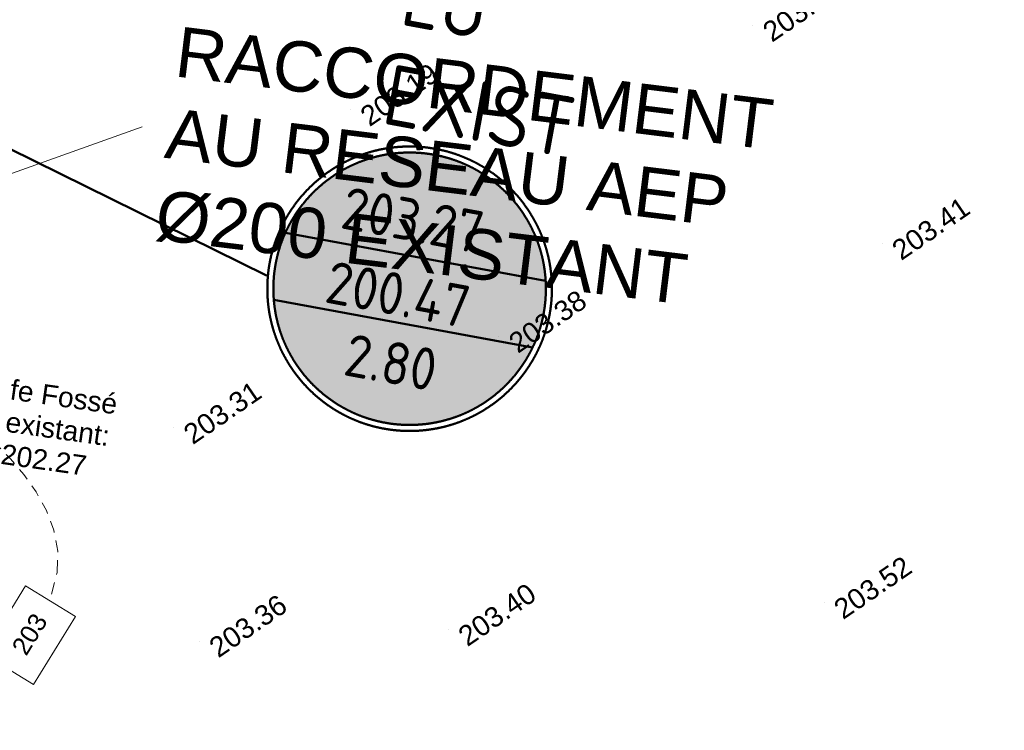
# Model space of a CAD drawing. Header units: millimetres. Extents: x -446952 to 537903, y -185749 to 168493.
# Tile 140 of 155: x 334836 to 383822, y 64830 to 100199. Entities that reach past the tile are written whole.
import ezdxf
from ezdxf.xclip import XClip

# ---------------------------------------------------------------- set-up
doc = ezdxf.new("R2010")
doc.units = ezdxf.units.MM
doc.header["$MEASUREMENT"] = 0
doc.header["$XCLIPFRAME"] = 0
doc.linetypes.add('FOSSE', pattern=[1000, 600, -400])
doc.linetypes.add('Wipeout_Contour', pattern=[1000, 0, -1000])
for name, color, linetype in [('02 AF-17-0322 ZAE POMME- CHANTIER-2018-09-26_2_02-PAP-EP PROJET', 7, 'Continuous'), ('02 AF-17-0322 ZAE POMME- CHANTIER-2018-09-26_2_06-PAP AEP PROJET', 7, 'Continuous'), ('02 AF-17-0322 ZAE POMME- CHANTIER-2018-09-26_2_2D - Dessins placés - Géomètre.2D', 7, 'Continuous'), ('02 AF-17-0322 ZAE POMME- CHANTIER-2018-09-26_2_X-PTS TOPO-TEXTE TOPOALT', 7, 'Continuous'), ('02 AF-17-0322 ZAE POMME- CHANTIER-2018-09-26_2_X-PTS TOPO-TOPOPOINT', 7, 'Continuous'), ('02 AF-17-0322 ZAE POMME- CHANTIER-2018-09-26_2_Y-FDP TOPO-CN_1_00', 7, 'Continuous'), ('02 AF-17-0322 ZAE POMME- CHANTIER-2018-09-26_2_Y-FDP TOPO-CN_Cotation', 7, 'Continuous'), ('02 AF-17-0322 ZAE POMME- CHANTIER-2018-09-26_2_Y-FDP TOPO-CN_Cotation Cache des textes', 7, 'Continuous'), ('02 AF-17-0322 ZAE POMME- CHANTIER-2018-09-26_2_Y-RESEAU EXISTANT FDP-TOP_VANNE_SYMB', 7, 'Continuous'), ('2D - Dessins placés - Géomètre.2D', 7, 'Continuous')]:
    doc.layers.add(name, color=color, linetype=linetype)
doc.styles.add('STYLE_GENERE_4', font='txt')
doc.styles.add('STYLE_GENERE_8', font='isocp.shx')

# ---------------------------------------------------------------- blocks, each defined once
blk = doc.blocks.new('Dessin_1_2', base_point=(-56559339, -2771872408))
at = {"color": 254, "linetype": 'Wipeout_Contour', "lineweight": 0, "ltscale": 2094265.569888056}
blk.add_wipeout([(-446952, -185749), (537903, -185749), (537903, 168493), (-446952, 168064)], dxfattribs=at).dxf.layer = '02 AF-17-0322 ZAE POMME- CHANTIER-2018-09-26_2_2D - Dessins placés - Géomètre.2D'
at = {"layer": '02 AF-17-0322 ZAE POMME- CHANTIER-2018-09-26_2_Y-RESEAU EXISTANT FDP-TOP_VANNE_SYMB', "linetype": 'Continuous', "lineweight": 0, "true_color": 0xffffff}
blk.add_hatch(color=7, dxfattribs=at).paths.add_polyline_path([(360902, 85576, 1), (347570, 88041, 1)])
at = {"layer": '02 AF-17-0322 ZAE POMME- CHANTIER-2018-09-26_2_06-PAP AEP PROJET', "color": 161, "linetype": 'Continuous', "lineweight": 15, "true_color": 0x40a5ff, "flags": 128}
blk.add_lwpolyline([(330284, 91069), (340925, 94871)], dxfattribs=at)
at = {"layer": '02 AF-17-0322 ZAE POMME- CHANTIER-2018-09-26_2_X-PTS TOPO-TOPOPOINT', "color": 14, "linetype": 'Continuous', "lineweight": 15, "true_color": 0xa80f02}
for p, q in [((371313, 99908), (371313, 99908)), ((351292, 95709), (351293, 95709)), ((377743, 89047), (377743, 89047)), ((358676, 84426), (358676, 84426)), ((342498, 79886), (342498, 79886)), ((374853, 71178), (374853, 71178)), ((356163, 69832), (356163, 69832)), ((343770, 69269), (343770, 69269))]:
    blk.add_line(p, q, dxfattribs=at)
at = {"layer": '02 AF-17-0322 ZAE POMME- CHANTIER-2018-09-26_2_Y-FDP TOPO-CN_1_00', "color": 14, "linetype": 'FOSSE', "lineweight": 15, "true_color": 0xa80f02, "flags": 128}
for points in [[(336699, 72693), (336731, 73754), (336538, 74784), (336163, 75770), (335650, 76698), (335042, 77558), (334384, 78334), (333719, 79016), (333090, 79590), (332533, 80043), (332353, 80159)], [(329735, 61703), (330084, 62479), (330570, 63355), (331177, 64269), (331913, 65232), (332738, 66239), (333602, 67280), (334452, 68347), (335238, 69430), (335909, 70522), (336413, 71612), (336699, 72693)]]:
    blk.add_lwpolyline(points, dxfattribs=at)
at = {"layer": '02 AF-17-0322 ZAE POMME- CHANTIER-2018-09-26_2_Y-RESEAU EXISTANT FDP-TOP_VANNE_SYMB', "color": 124, "linetype": 'Continuous', "lineweight": 50, "flags": 128}
for points in [[(327852, 96979), (347114, 87465)], [(348055, 89594), (361003, 87200)], [(347480, 86253), (360347, 83875)]]:
    blk.add_lwpolyline(points, dxfattribs=at)
at = {"layer": '02 AF-17-0322 ZAE POMME- CHANTIER-2018-09-26_2_Y-RESEAU EXISTANT FDP-TOP_VANNE_SYMB', "color": 124, "linetype": 'Continuous', "lineweight": 50}
for radius in [7079, 6779]:
    blk.add_circle((354236, 86808), radius, dxfattribs=at)
at = {"layer": '02 AF-17-0322 ZAE POMME- CHANTIER-2018-09-26_2_02-PAP-EP PROJET', "color": 30, "linetype": 'Continuous', "lineweight": 15, "true_color": 0xff6600, "insert": (334449, 82297), "char_height": 1000, "width": 6870.93, "attachment_point": 1, "rotation": 351.9305, "line_spacing_factor": 0.972124, "style": 'STYLE_GENERE_4'}
blk.add_mtext('\\A1;{\\pql;\\fArial|b0|i0|c0|p38;fe Fossé \\fArial|b0|i0|c0|p38;existant: \\fArial|b0|i0|c0|p38;202.27}', dxfattribs=at)
at = {"layer": '02 AF-17-0322 ZAE POMME- CHANTIER-2018-09-26_2_06-PAP AEP PROJET', "color": 161, "linetype": 'Continuous', "lineweight": 15, "true_color": 0x40a5ff, "insert": (342788, 99867), "char_height": 2500, "width": 33219.11, "attachment_point": 1, "rotation": 352.9642, "line_spacing_factor": 0.980066, "style": 'STYLE_GENERE_4'}
blk.add_mtext('\\A1;{\\pql;\\fArial|b0|i0|c0|p38;RACCORDEMENT \\fArial|b0|i0|c0|p38;AU RESEAU AEP \\fArial|b0|i0|c0|p38;Ø200 EXISTANT }', dxfattribs=at)
at = {"layer": '02 AF-17-0322 ZAE POMME- CHANTIER-2018-09-26_2_X-PTS TOPO-TEXTE TOPOALT', "color": 14, "linetype": 'Continuous', "lineweight": 15, "true_color": 0xa80f02, "char_height": 1000, "attachment_point": 1, "rotation": 34.5271, "style": 'STYLE_GENERE_4'}
for s, insert in [('\\A1;{\\pql;\\fArial|b0|i0|c0|p38;203.28}', (371694, 99867)), ('\\A1;{\\pql;\\fArial|b0|i0|c0|p38;203.19}', (351674, 95668)), ('\\A1;{\\pql;\\fArial|b0|i0|c0|p38;203.41}', (378124, 89006)), ('\\A1;{\\pql;\\fArial|b0|i0|c0|p38;203.38}', (359057, 84384)), ('\\A1;{\\pql;\\fArial|b0|i0|c0|p38;203.31}', (342879, 79845)), ('\\A1;{\\pql;\\fArial|b0|i0|c0|p38;203.52}', (375234, 71137)), ('\\A1;{\\pql;\\fArial|b0|i0|c0|p38;203.40}', (356544, 69791)), ('\\A1;{\\pql;\\fArial|b0|i0|c0|p38;203.36}', (344151, 69228))]:
    blk.add_mtext(s, dxfattribs=dict(at, insert=insert))
at = {"layer": '02 AF-17-0322 ZAE POMME- CHANTIER-2018-09-26_2_Y-RESEAU EXISTANT FDP-TOP_VANNE_SYMB', "color": 124, "linetype": 'Continuous', "lineweight": 50, "insert": (354219, 102916), "char_height": 3000, "width": 9900, "attachment_point": 1, "rotation": 349.5271, "style": 'STYLE_GENERE_8'}
blk.add_mtext('\\A1;{\\pql;\\Fisocp.shx;EU \\Fisocp.shx;EXIST}', dxfattribs=at)
at = {"layer": '02 AF-17-0322 ZAE POMME- CHANTIER-2018-09-26_2_Y-RESEAU EXISTANT FDP-TOP_VANNE_SYMB', "color": 124, "linetype": 'Continuous', "lineweight": 50, "char_height": 2100, "attachment_point": 4, "rotation": 349.5271, "style": 'STYLE_GENERE_8'}
for s, insert in [('\\A1;{\\pql;\\Fisocp.shx;203.27}', (350919, 90867)), ('\\A1;{\\pql;\\Fisocp.shx;200.47}', (350137, 87176)), ('\\A1;{\\pql;\\Fisocp.shx;2.80}', (351066, 83557))]:
    blk.add_mtext(s, dxfattribs=dict(at, insert=insert))
at = {"color": 254, "linetype": 'Wipeout_Contour', "lineweight": 0, "ltscale": 1369890.454482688}
blk.add_wipeout([(335529, 67103), (337615, 70498), (335127, 72026), (333042, 68632)], dxfattribs=at).dxf.layer = '02 AF-17-0322 ZAE POMME- CHANTIER-2018-09-26_2_Y-FDP TOPO-CN_Cotation Cache des textes'
at = {"layer": '02 AF-17-0322 ZAE POMME- CHANTIER-2018-09-26_2_Y-FDP TOPO-CN_Cotation Cache des textes', "color": 14, "linetype": 'Continuous', "lineweight": 15, "true_color": 0xa80f02}
for p, q in [((335127, 72026), (333042, 68632)), ((337615, 70498), (335127, 72026)), ((335529, 67103), (337615, 70498)), ((333042, 68632), (335529, 67103))]:
    blk.add_line(p, q, dxfattribs=at)
at = {"layer": '02 AF-17-0322 ZAE POMME- CHANTIER-2018-09-26_2_Y-FDP TOPO-CN_Cotation', "color": 14, "linetype": 'Continuous', "lineweight": 15, "true_color": 0xa80f02, "insert": (334782, 68722), "char_height": 900, "attachment_point": 4, "rotation": 58.4327, "style": 'STYLE_GENERE_4'}
blk.add_mtext('\\A1;{\\pql;\\fArial|b0|i0|c0|p38;203}', dxfattribs=at)

msp = doc.modelspace()

# ---------------------------------------------------------------- block references
at = {"layer": '2D - Dessins placés - Géomètre.2D', "color": 7, "linetype": 'Continuous', "lineweight": 40}
ref = msp.add_blockref('Dessin_1_2', (-56559339, -2771872408), dxfattribs=at)
XClip(ref).set_block_clipping_path([(-446952.2139278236, -185748.9586169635), (537903.0822630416, -185748.9586169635), (537903.0822630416, 168492.6257651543), (-446952.2139278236, 168063.6339895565)])

doc.saveas('drawing.dxf')
